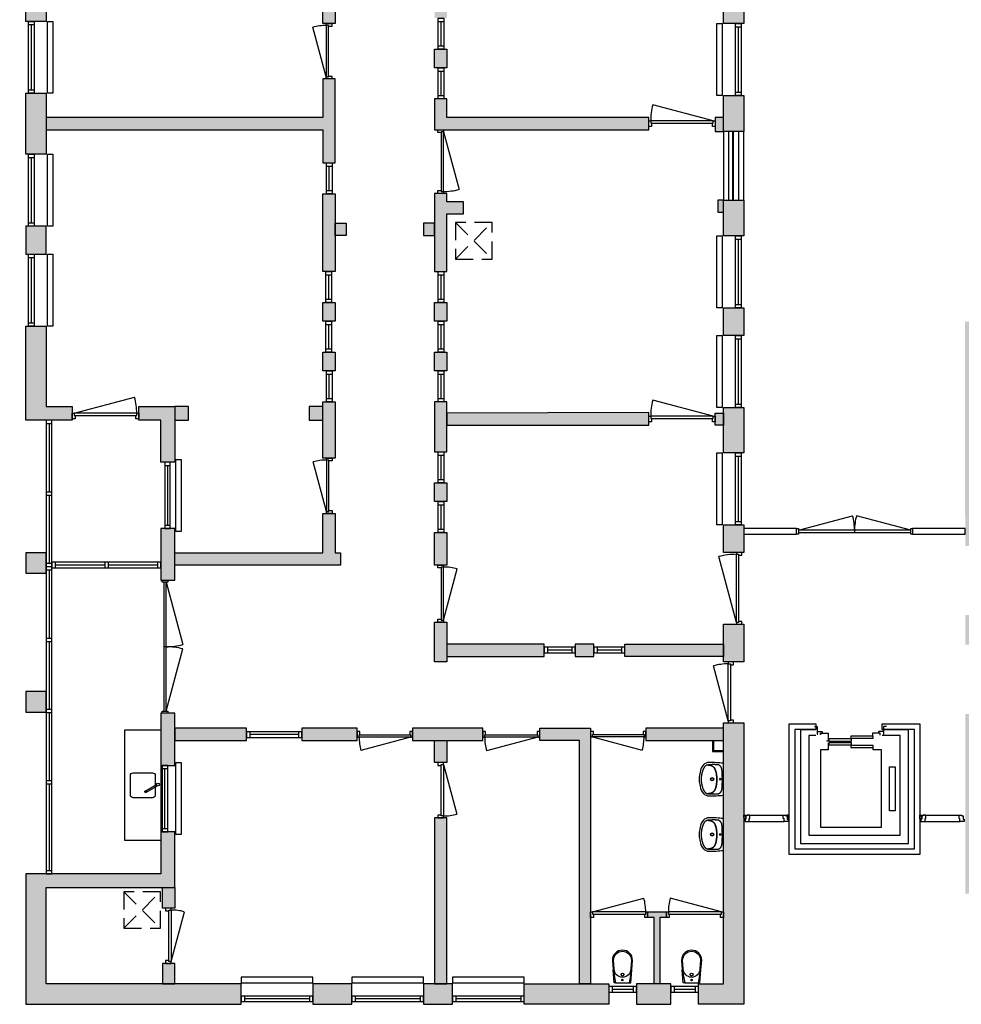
# Model space of a CAD drawing. Header units: millimetres. Extents: x -34315 to 33097, y -23905 to 11655.
# Tile 1 of 5: x -34315 to -17294, y -23905 to -6105. Entities that reach past the tile are written whole.
import ezdxf

# ---------------------------------------------------------------- set-up
doc = ezdxf.new("R2010")
doc.units = ezdxf.units.MM
doc.header["$LTSCALE"] = 100
doc.linetypes.add('HIDDEN2', pattern=[4.7625, 3.175, -1.5875])
for name, color, linetype in [('AA21----_BUITENWAND', 252, 'Continuous'), ('AA22----_BINNENWAND', 254, 'Continuous'), ('AL21----_BUITENWAND', 3, 'Continuous'), ('AL22----_BINNENWAND', 2, 'Continuous'), ('AL31----_BUITENKOZIJNEN', 1, 'Continuous'), ('AL32----_BINNENKOZIJNEN', 1, 'Continuous'), ('AL33----_VLOEROPENINGEN', 8, 'HIDDEN2'), ('AL51----_RADIATOREN', 8, 'Continuous'), ('AL66----_TRANSPORT_Lift', 1, 'Continuous'), ('AL74----_KEUKEN', 7, 'Continuous'), ('AL74----_SANITAIR', 7, 'Continuous')]:
    doc.layers.add(name, color=color, linetype=linetype)

# ---------------------------------------------------------------- blocks, each defined once
blk = doc.blocks.new('*U8')
at = {"layer": 'AL32----_BINNENKOZIJNEN'}
for points in [[(-1000, -50), (-965, -50), (-965, -9), (-950, -9), (-950, 50), (-1000, 50)], [(-50, 50), (-50, -9), (-35, -9), (-35, -50), (0, -50), (0, 50)], [(-965, -9), (-35, -9), (-35, -50), (-965, -50)]]:
    blk.add_lwpolyline(points, close=True, dxfattribs=at)
blk.add_lwpolyline([(-965, -50), (-67, -291)], dxfattribs=at)
blk.add_arc((-965, -50), 930, 345, 0, dxfattribs=at)
blk = doc.blocks.new('*U7')
at = {"layer": 'AL32----_BINNENKOZIJNEN'}
blk.add_lwpolyline([(-965, 50), (-67, 291)], dxfattribs=at)
for points in [[(-1000, 50), (-965, 50), (-965, 9), (-950, 9), (-950, -50), (-1000, -50)], [(-965, 9), (-35, 9), (-35, 50), (-965, 50)], [(-50, -50), (-50, 9), (-35, 9), (-35, 50), (0, 50), (0, -50)]]:
    blk.add_lwpolyline(points, close=True, dxfattribs=at)
blk.add_arc((-965, 50), 930, 0, 15, dxfattribs=at)
blk = doc.blocks.new('*U6')
at = {"layer": 'AL32----_BINNENKOZIJNEN'}
for points in [[(-1000, -50), (-965, -50), (-965, -9), (-950, -9), (-950, 50), (-1000, 50)], [(-50, 50), (-50, -9), (-35, -9), (-35, -50), (0, -50), (0, 50)], [(-965, -9), (-35, -9), (-35, -50), (-965, -50)]]:
    blk.add_lwpolyline(points, close=True, dxfattribs=at)
blk.add_lwpolyline([(-35, -50), (-933, -291)], dxfattribs=at)
blk.add_arc((-35, -50), 930, 180, 195, dxfattribs=at)
blk = doc.blocks.new('*U12')
at = {"layer": 'AL31----_BUITENKOZIJNEN'}
for points in [[(-2065, 21), (-1085, 283)], [(-35, 21), (-1015, 283)], [(-1050, 21), (-1050, -21)]]:
    blk.add_lwpolyline(points, dxfattribs=at)
for points in [[(-2100, 50), (-2065, 50), (-2065, -50), (-2100, -50)], [(-2065, 21), (-2065, -21), (-35, -21), (-35, 21)], [(-35, 50), (0, 50), (0, -50), (-35, -50)]]:
    blk.add_lwpolyline(points, close=True, dxfattribs=at)
for centre, start, end in [((-2065, 21), 359.9993, 15), ((-35, 21), 165, 180.0007)]:
    blk.add_arc(centre, 1015, start, end, dxfattribs=at)
blk = doc.blocks.new('*U22')
at = {"layer": 'AL32----_BINNENKOZIJNEN'}
blk.add_lwpolyline([(-1115, 50), (-72, 330)], dxfattribs=at)
for points in [[(-1150, 50), (-1115, 50), (-1115, 9), (-1100, 9), (-1100, -50), (-1150, -50)], [(-1115, 9), (-35, 9), (-35, 50), (-1115, 50)], [(-50, -50), (-50, 9), (-35, 9), (-35, 50), (0, 50), (0, -50)]]:
    blk.add_lwpolyline(points, close=True, dxfattribs=at)
blk.add_arc((-1115, 50), 1080, 359.5012, 15, dxfattribs=at)
blk = doc.blocks.new('*U24')
at = {"layer": 'AL32----_BINNENKOZIJNEN'}
blk.add_lwpolyline([(-1165, 50), (-74, 342)], dxfattribs=at)
for points in [[(-1200, 50), (-1165, 50), (-1165, 9), (-1150, 9), (-1150, -50), (-1200, -50)], [(-1165, 9), (-35, 9), (-35, 50), (-1165, 50)], [(-50, -50), (-50, 9), (-35, 9), (-35, 50), (0, 50), (0, -50)]]:
    blk.add_lwpolyline(points, close=True, dxfattribs=at)
blk.add_arc((-1165, 50), 1130, 0, 15, dxfattribs=at)
blk = doc.blocks.new('*U26')
at = {"layer": 'AL32----_BINNENKOZIJNEN'}
for points in [[(-2365, 21), (-1240, 322)], [(-35, 21), (-1160, 322)], [(-1200, 21), (-1200, -21)]]:
    blk.add_lwpolyline(points, dxfattribs=at)
for points in [[(-2400, 50), (-2365, 50), (-2365, -50), (-2400, -50)], [(-2365, 21), (-2365, -21), (-35, -21), (-35, 21)], [(-35, 50), (0, 50), (0, -50), (-35, -50)]]:
    blk.add_lwpolyline(points, close=True, dxfattribs=at)
for centre, start, end in [((-2365, 21), 359.9994, 15), ((-35, 21), 165, 180.0006)]:
    blk.add_arc(centre, 1165, start, end, dxfattribs=at)
blk = doc.blocks.new('*U27')
at = {"layer": 'AL32----_BINNENKOZIJNEN'}
blk.add_lwpolyline([(-35, 50), (-962, 298)], dxfattribs=at)
for points in [[(-1030, 50), (-995, 50), (-995, 9), (-980, 9), (-980, -50), (-1030, -50)], [(-995, 9), (-35, 9), (-35, 50), (-995, 50)], [(-50, -50), (-50, 9), (-35, 9), (-35, 50), (0, 50), (0, -50)]]:
    blk.add_lwpolyline(points, close=True, dxfattribs=at)
blk.add_arc((-35, 50), 960, 165, 180, dxfattribs=at)
blk = doc.blocks.new('*U28')
at = {"layer": 'AL32----_BINNENKOZIJNEN'}
for points in [[(-1030, -50), (-995, -50), (-995, -9), (-980, -9), (-980, 50), (-1030, 50)], [(-50, 50), (-50, -9), (-35, -9), (-35, -50), (0, -50), (0, 50)], [(-995, -9), (-35, -9), (-35, -50), (-995, -50)]]:
    blk.add_lwpolyline(points, close=True, dxfattribs=at)
blk.add_lwpolyline([(-35, -50), (-962, -298)], dxfattribs=at)
blk.add_arc((-35, -50), 960, 180, 195, dxfattribs=at)
blk = doc.blocks.new('*U20')
at = {"layer": 'AL32----_BINNENKOZIJNEN'}
blk.add_lwpolyline([(-995, 50), (-68, 298)], dxfattribs=at)
for points in [[(-1030, 50), (-995, 50), (-995, 9), (-980, 9), (-980, -50), (-1030, -50)], [(-995, 9), (-35, 9), (-35, 50), (-995, 50)], [(-50, -50), (-50, 9), (-35, 9), (-35, 50), (0, 50), (0, -50)]]:
    blk.add_lwpolyline(points, close=True, dxfattribs=at)
blk.add_arc((-995, 50), 960, 0, 15, dxfattribs=at)
blk = doc.blocks.new('*U30')
at = {"layer": 'AL32----_BINNENKOZIJNEN'}
for points in [[(-1100, -50), (-1065, -50), (-1065, -9), (-1050, -9), (-1050, 50), (-1100, 50)], [(-50, 50), (-50, -9), (-35, -9), (-35, -50), (0, -50), (0, 50)], [(-1065, -9), (-35, -9), (-35, -50), (-1065, -50)]]:
    blk.add_lwpolyline(points, close=True, dxfattribs=at)
blk.add_lwpolyline([(-35, -50), (-1030, -317)], dxfattribs=at)
blk.add_arc((-35, -50), 1030, 180.0011, 195, dxfattribs=at)
blk = doc.blocks.new('*U32')
at = {"layer": 'AL32----_BINNENKOZIJNEN'}
for points in [[(-1300, -50), (-1265, -50), (-1265, -9), (-1250, -9), (-1250, 50), (-1300, 50)], [(-50, 50), (-50, -9), (-35, -9), (-35, -50), (0, -50), (0, 50)], [(-1265, -9), (-35, -9), (-35, -50), (-1265, -50)]]:
    blk.add_lwpolyline(points, close=True, dxfattribs=at)
blk.add_lwpolyline([(-35, -50), (-1223, -368)], dxfattribs=at)
blk.add_arc((-35, -50), 1230, 180, 195, dxfattribs=at)
blk = doc.blocks.new('WC 17 (R)')
at = {"layer": 'AL74----_SANITAIR'}
for points in [[(407, 182), (232, 169), (0, 125), (0, -125), (232, -169), (408, -182, 0.999913)], [(62, 0, -1), (37, 0, -1)], [(250, 150), (407, 162, -1), (407, -162), (250, -150, -1)], [(175, 0, -1), (125, 0, -1)]]:
    blk.add_lwpolyline(points, format="xyb", close=True, dxfattribs=at)
for points in [[(0, 125), (0, 150), (232, 169)], [(0, -125), (0, -150), (232, -169)]]:
    blk.add_lwpolyline(points, dxfattribs=at)
blk = doc.blocks.new('WT 04 (R)')
at = {"color": 3}
for centre, radius, start, end in [((266, 164), 136, 44.6333, 93.716), ((257, 300), 1.091783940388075e-11, 92.5317, 90.2017)]:
    blk.add_arc(centre, radius, start, end, dxfattribs=at)
at = {"layer": 'AL74----_SANITAIR'}
for points in [[(257, 300, 0.030203), (0, 289), (0, -289, 0.030203), (257, -300, 0.217499), (363, -260, 0.107077), (423, -127, 0.043293), (438, -11), (438, 11, 0.043293), (423, 127, 0.107077), (363, 260, 0.217499)], [(72, 0, -1), (41, 0, -1)], [(233, 0, -1), (176, 0, -1)], [(227, 0, -1), (182, 0, -1)]]:
    blk.add_lwpolyline(points, format="xyb", close=True, dxfattribs=at)
for points in [[(119, 20), (120, 34), (121, 47), (122, 58), (123, 68), (124, 76), (125, 84), (126, 91), (127, 98), (128, 104), (129, 111), (130, 116), (131, 122), (132, 127), (133, 132), (134, 138), (136, 143), (137, 147), (139, 152), (140, 157), (142, 162), (143, 166), (145, 171), (146, 175), (148, 180), (150, 184), (152, 188), (154, 192), (156, 196), (158, 200), (160, 204), (163, 208), (166, 211), (169, 215), (172, 218), (175, 221), (178, 224), (181, 227), (185, 230), (188, 233), (192, 235), (195, 238), (199, 240), (203, 242), (206, 245), (211, 247), (215, 248), (220, 250), (225, 252), (230, 254), (236, 256), (243, 257), (251, 259), (259, 260), (269, 261), (279, 263), (277, 263), (272, 264), (267, 264), (261, 265), (255, 265), (249, 266), (242, 266), (235, 267), (227, 267), (219, 267), (211, 267), (203, 267), (195, 267), (187, 268), (180, 267), (172, 267), (164, 267), (157, 267), (150, 267), (143, 267), (137, 267), (130, 266), (125, 266), (119, 266), (115, 266), (110, 265), (106, 265), (102, 265), (98, 264), (94, 263), (91, 263), (88, 262), (84, 261), (81, 260), (79, 258), (76, 257), (73, 255), (70, 254), (67, 252), (65, 250), (62, 248), (59, 245), (57, 243), (54, 240), (52, 238), (49, 235), (47, 232), (44, 228), (42, 225), (40, 221), (38, 217), (36, 213), (35, 209), (33, 204), (31, 200), (30, 195), (29, 190), (28, 184), (27, 179), (26, 172), (25, 166), (24, 159), (23, 151), (22, 143), (22, 135), (21, 126), (21, 117), (20, 108), (20, 98), (20, 88), (20, 78), (20, 68), (19, 58), (19, 48), (19, 39), (19, 31), (19, 23), (19, 17), (19, 12), (19, 9), (19, 6), (19, 2), (19, -1), (19, -12), (19, -24), (20, -37), (20, -50), (20, -64), (20, -77), (21, -89), (21, -101), (22, -112), (22, -122), (23, -131), (23, -140), (24, -148), (25, -155), (26, -162), (27, -169), (28, -175), (29, -181), (30, -186), (31, -191), (33, -196), (34, -201), (36, -205), (38, -209), (40, -213), (42, -217), (44, -221), (46, -224), (48, -228), (51, -231), (53, -234), (56, -237), (58, -239), (61, -242), (64, -244), (66, -246), (69, -248), (72, -250), (75, -251), (77, -253), (80, -254), (83, -256), (86, -257), (89, -258), (92, -259), (96, -259), (99, -260), (103, -260), (107, -261), (112, -261), (116, -262), (121, -262), (126, -262), (132, -262), (138, -262), (145, -262), (151, -263), (158, -263), (166, -263), (173, -263), (181, -263), (189, -263), (197, -263), (205, -263), (213, -262), (221, -262), (229, -262), (236, -262), (243, -261), (250, -261), (257, -260), (263, -260), (268, -259), (273, -258), (278, -258), (281, -257), (271, -256), (261, -255), (252, -254), (244, -252), (238, -251), (232, -249), (226, -247), (221, -245), (216, -244), (212, -242), (208, -240), (204, -238), (200, -235), (197, -233), (193, -231), (190, -228), (186, -226), (183, -223), (179, -220), (176, -217), (173, -214), (170, -210), (167, -207), (164, -203), (162, -200), (159, -196), (157, -192), (155, -188), (153, -184), (151, -179), (149, -175), (147, -171), (146, -166), (144, -162), (143, -157), (141, -153), (139, -148), (138, -143), (137, -138), (135, -133), (134, -128), (133, -123), (132, -118), (131, -112), (129, -106), (128, -100), (127, -94), (126, -87), (125, -80), (124, -72), (123, -63), (122, -54), (121, -43), (120, -30), (119, -16), (118, 2)], [(401, -31), (402, -25), (402, -19), (402, -12), (402, -5), (402, 3), (402, 11), (402, 18), (402, 25), (401, 31), (401, 37), (401, 44), (400, 50), (399, 56), (399, 61), (398, 67), (397, 73), (396, 79), (394, 85), (393, 91), (392, 96), (391, 102), (389, 108), (388, 113), (387, 119), (386, 125), (384, 130), (383, 136), (381, 141), (380, 146), (378, 152), (376, 157), (374, 162), (372, 168), (370, 173), (368, 178), (365, 183), (363, 188), (361, 194), (358, 199), (356, 204), (353, 208), (350, 213), (347, 218), (344, 222), (341, 226), (338, 230), (335, 234), (332, 237), (329, 240), (326, 243), (323, 245), (319, 248), (316, 250), (313, 252), (310, 253), (307, 255), (304, 256), (300, 258), (297, 259), (293, 260), (290, 261), (286, 261), (281, 262), (279, 263), (269, 261), (259, 260), (251, 259), (243, 257), (236, 256), (230, 254), (225, 252), (220, 250), (215, 248), (211, 247), (206, 245), (203, 242), (199, 240), (195, 238), (192, 235), (188, 233), (185, 230), (181, 227), (178, 224), (175, 221), (172, 218), (169, 215), (166, 211), (163, 208), (160, 204), (158, 200), (156, 196), (154, 192), (152, 188), (150, 184), (148, 180), (146, 175), (145, 171), (143, 166), (142, 162), (140, 157), (139, 152), (137, 147), (136, 143), (134, 138), (133, 132), (132, 127), (131, 122), (130, 116), (129, 111), (128, 104), (127, 98), (126, 91), (125, 84), (124, 76), (123, 68), (122, 58), (121, 47), (120, 34), (119, 20), (118, 2), (119, -16), (120, -30), (121, -43), (122, -54), (123, -63), (124, -72), (125, -80), (126, -87), (127, -94), (128, -100), (129, -106), (131, -112), (132, -118), (133, -123), (134, -128), (135, -133), (137, -138), (138, -143), (139, -148), (141, -153), (143, -157), (144, -162), (146, -166), (147, -171), (149, -175), (151, -179), (153, -184), (155, -188), (157, -192), (159, -196), (162, -200), (164, -203), (167, -207), (170, -210), (173, -214), (176, -217), (179, -220), (183, -223), (186, -226), (190, -228), (193, -231), (197, -233), (200, -235), (204, -238), (208, -240), (212, -242), (216, -244), (221, -245), (226, -247), (232, -249), (238, -251), (244, -252), (252, -254), (261, -255), (271, -256), (281, -257), (283, -257), (287, -256), (291, -255), (295, -254), (299, -253), (302, -252), (305, -251), (308, -250), (312, -248), (315, -246), (318, -244), (321, -242), (324, -240), (327, -237), (330, -234), (334, -231), (337, -228), (340, -224), (343, -221), (346, -216), (349, -212), (351, -208), (354, -203), (357, -198), (359, -193), (362, -188), (364, -183), (367, -178), (369, -172), (371, -167), (373, -162), (375, -157), (377, -151), (379, -146), (380, -141), (382, -135), (384, -130), (385, -124), (386, -119), (388, -113), (389, -108), (390, -102), (391, -96), (393, -91), (394, -85), (395, -79), (396, -73), (397, -67), (398, -61), (399, -55), (400, -50), (400, -44), (401, -38)]]:
    blk.add_lwpolyline(points, close=True, dxfattribs=at)
blk = doc.blocks.new('33_kruipluik_660x660')
at = {"layer": 'AL33----_VLOEROPENINGEN'}
for p, q in [((-330, 330), (330, -330)), ((-330, -330), (330, 330))]:
    blk.add_line(p, q, dxfattribs=at)
blk.add_lwpolyline([(-330, 330), (-330, -330), (330, -330), (330, 330)], close=True, dxfattribs=at)
blk = doc.blocks.new('*U51')
at = {"layer": 'AL32----_BINNENKOZIJNEN'}
blk.add_lwpolyline([(-35, 50), (-1126, 342)], dxfattribs=at)
for points in [[(-1200, 50), (-1165, 50), (-1165, 9), (-1150, 9), (-1150, -50), (-1200, -50)], [(-1165, 9), (-35, 9), (-35, 50), (-1165, 50)], [(-50, -50), (-50, 9), (-35, 9), (-35, 50), (0, 50), (0, -50)]]:
    blk.add_lwpolyline(points, close=True, dxfattribs=at)
blk.add_arc((-35, 50), 1130, 165, 180, dxfattribs=at)

msp = doc.modelspace()

# ---------------------------------------------------------------- hatches: boundary and pattern name
at = {"layer": 'AA21----_BUITENWAND'}
h = msp.add_hatch(color=256, dxfattribs=at)
h.paths.add_polyline_path([(-17224, -18655), (-17224, -21905), (-15724, -21905), (-15724, -21535), (-16854, -21535), (-16854, -18655)])
h.paths.add_polyline_path([(-14724, -21535), (-14724, -21905), (-12324, -21905), (-12324, -21535)])
h.paths.add_polyline_path([(-11324, -21535), (-11324, -21905), (-8924, -21905), (-8924, -21535)])
h.paths.add_polyline_path([(-7924, -21535), (-7924, -21905), (-5524, -21905), (-5524, -21535)])
h.paths.add_polyline_path([(-4524, -21535), (-4525, -21905), (-2124, -21905), (-2124, -21535)])
h.paths.add_polyline_path([(-1124, -21535), (-1124, -21905), (416, -21905), (416, -21535)])
h.paths.add_polyline_path([(1046, -21535), (1046, -21905), (12787, -21905), (12787, -21535)])
h.paths.add_polyline_path([(13417, -21535), (13417, -21905), (14381, -21905), (14381, -21535)])
h.paths.add_polyline_path([(15381, -21535), (15381, -21905), (15981, -21905), (15981, -21535)])
h.paths.add_polyline_path([(16981, -21535), (16981, -21905), (19881, -21905), (19881, -21535)])
h.paths.add_polyline_path([(20881, -21535), (20881, -21905), (21381, -21905), (21381, -21535)])
h.paths.add_polyline_path([(22381, -21535), (22381, -21905), (22881, -21905), (22881, -21535)])
h.paths.add_polyline_path([(23881, -21535), (23881, -21905), (26831, -21905), (26831, -21535)])
h.paths.add_polyline_path([(27831, -21535), (27831, -21905), (28331, -21905), (28331, -21535)])
h.paths.add_polyline_path([(29331, -21535), (29331, -21905), (30431, -21905), (30431, -21535)])
h.paths.add_polyline_path([(31331, -21535), (32546, -21535), (32546, -21515), (32916, -21515), (32916, -21905), (31331, -21905)])
h.paths.add_polyline_path([(32546, -13620), (32916, -13620), (32916, -18045), (32546, -18045)])
h.paths.add_polyline_path([(31846, -11560), (31846, -11930), (32546, -11930), (32546, -12320), (32916, -12320), (32916, -11560)])
h.paths.add_polyline_path([(29746, -11560), (29746, -11930), (31346, -11930), (31346, -11560)])
h.paths.add_polyline_path([(24156, -11560), (24156, -11930), (26446, -11930), (26446, -11560)])
h.paths.add_polyline_path([(18431, -11560), (18431, -11930), (20856, -11930), (20856, -11560)])
h.paths.add_polyline_path([(15131, -11560), (15131, -11930), (13416, -11930), (13416, -11560)])
h.paths.add_polyline_path([(-559, -11565), (-559, -11935), (416, -11935), (416, -11565)])
h.paths.add_polyline_path([(-3909, -11565), (-3909, -11935), (-2799, -11935), (-2799, -11565)])
h.paths.add_polyline_path([(-7258, -11565), (-7258, -11935), (-6149, -11935), (-6149, -11565)])
h.paths.add_polyline_path([(-10609, -11565), (-10609, -11935), (-9499, -11935), (-9499, -11565)])
h.paths.add_polyline_path([(-14635, -11565), (-14635, -11935), (-12849, -11935), (-12849, -11565)])
h.paths.add_polyline_path([(-17224, -15619), (-16854, -15619), (-16854, -11935), (-15634, -11935), (-15634, -11565), (-17225, -11565)])
h.paths.add_polyline_path([(-17224, -16869), (-17224, -17405), (-16854, -17405), (-16854, -16869)])
h.paths.add_polyline_path([(-30314, -23905), (-30314, -23535), (-33834, -23535), (-33834, -21795), (-31514, -21795), (-31514, -20785), (-31764, -20785), (-31764, -21545), (-34204, -21545), (-34204, -23905)])
h.paths.add_polyline_path([(-29014, -23535), (-29014, -23905), (-28314, -23905), (-28314, -23535)])
h.paths.add_polyline_path([(-27014, -23535), (-27014, -23905), (-26494, -23905), (-26494, -23535)])
h.paths.add_polyline_path([(-23664, -23535), (-23664, -23905), (-25194, -23905), (-25194, -23535)])
h.paths.add_polyline_path([(-23164, -23535), (-23164, -23905), (-22544, -23905), (-22544, -23535)])
h.paths.add_polyline_path([(-21224, -23905), (-22044, -23905), (-22044, -23535), (-21594, -23535), (-21594, -18815), (-21224, -18815)])
h.paths.add_polyline_path([(-21594, -17035), (-21224, -17035), (-21224, -17715), (-21594, -17715)])
h.paths.add_polyline_path([(-31514, -13095), (-31514, -14105), (-31764, -14105), (-31764, -13345), (-32164, -13345), (-32164, -13095)])
h.paths.add_polyline_path([(-31764, -15305), (-31764, -16240), (-31514, -16240), (-31514, -15305)])
h.paths.add_polyline_path([(-31764, -18640), (-31764, -19585), (-31514, -19585), (-31514, -18640)])
h.paths.add_polyline_path([(-34204, -18251), (-34204, -18621), (-33834, -18621), (-33834, -18251)])
h.paths.add_polyline_path([(-34204, -15743), (-34204, -16113), (-33834, -16113), (-33834, -15743)])
h.paths.add_polyline_path([(-34204, -11645), (-33834, -11645), (-33834, -13095), (-33364, -13095), (-33364, -13345), (-34204, -13345)])
h.paths.add_polyline_path([(-21594, -15235), (-21224, -15235), (-21224, -15735), (-21594, -15735)])
h.paths.add_polyline_path([(-21594, -13115), (-21224, -13115), (-21224, -13935), (-21594, -13935)])
h.paths.add_polyline_path([(-21594, -11315), (-21224, -11315), (-21224, -11815), (-21594, -11815)])
h.paths.add_polyline_path([(-21594, -9365), (-21224, -9365), (-21224, -10015), (-21594, -10015)])
h.paths.add_polyline_path([(-21594, -7475), (-21224, -7475), (-21224, -8125), (-21594, -8125)])
h.paths.add_polyline_path([(-21594, -5675), (-21224, -5675), (-21224, -6175), (-21594, -6175)])
h.paths.add_polyline_path([(-21594, -3255), (-21224, -3255), (-21224, -4375), (-21594, -4375)])
h.paths.add_polyline_path([(-21594, -1455), (-21224, -1455), (-21224, -1955), (-21594, -1955)])
h.paths.add_polyline_path([(-21594, 345), (-21224, 345), (-21224, -155), (-21594, -155)])
h.paths.add_polyline_path([(-21594, 3065), (-21224, 3065), (-21224, 1645), (-21594, 1645)])
h.paths.add_polyline_path([(-21594, 4065), (-21224, 4065), (-21224, 3565), (-21594, 3565)])
h.paths.add_polyline_path([(-21594, 5600), (-21224, 5600), (-21224, 4565), (-21594, 4565)])
h.paths.add_polyline_path([(-21594, 7385), (-21224, 7385), (-21224, 6900), (-21594, 6900)])
h.paths.add_polyline_path([(-21224, 9170), (-21594, 9170), (-21594, 8685), (-21224, 8685)])
h.paths.add_polyline_path([(-27064, 11655), (-27064, 11285), (-21594, 11285), (-21594, 10470), (-21224, 10470), (-21224, 11655)])
h.paths.add_polyline_path([(-34204, 10470), (-33834, 10470), (-33834, 11285), (-28364, 11285), (-28364, 11655), (-34204, 11655)])
h.paths.add_polyline_path([(-34204, 9170), (-33834, 9170), (-33834, 8685), (-34204, 8685)])
h.paths.add_polyline_path([(-34204, 7385), (-33834, 7385), (-33834, 6900), (-34204, 6900)])
h.paths.add_polyline_path([(-33834, 5065), (-33834, 4340), (-32859, 4120), (-32834, 4120), (-32834, 5065)], flags=16)
h.paths.add_polyline_path([(-32584, 4015), (-32584, 5285), (-33834, 5285), (-33834, 5600), (-34204, 5600), (-34204, 4747), (-34315, 4747), (-34315, 4347), (-32870, 4020), (-32834, 4020), (-32834, 4015)])
h.paths.add_polyline_path([(-32834, 1510), (-32860, 1510), (-33834, 1345), (-33834, 565), (-32834, 565)], flags=16)
h.paths.add_polyline_path([(-32584, 1615), (-32584, 345), (-33834, 345), (-33834, -155), (-34204, -155), (-34204, 965), (-34313, 965), (-34313, 1365), (-32869, 1610), (-32834, 1610), (-32834, 1615)])
h.paths.add_polyline_path([(-34204, -1455), (-33834, -1455), (-33834, -1915), (-34204, -1915)])
h.paths.add_polyline_path([(-34204, -3215), (-33834, -3215), (-33834, -4315), (-34204, -4315)])
h.paths.add_polyline_path([(-34204, -5615), (-33834, -5615), (-33834, -6135), (-34204, -6135)])
h.paths.add_polyline_path([(-34204, -7435), (-33834, -7435), (-33834, -8535), (-34204, -8535)])
h.paths.add_polyline_path([(-34204, -9835), (-34204, -10345), (-33834, -10345), (-33834, -9835)])
at = {"layer": 'AA22----_BINNENWAND'}
h = msp.add_hatch(color=256, dxfattribs=at)
h.paths.add_polyline_path([(-32584, 5285), (-32584, 5065), (-28269, 5065), (-28269, 5285)])
h.paths.add_polyline_path([(-27269, 5285), (-27269, 5065), (-26814, 5065), (-26814, 4455), (-26594, 4455), (-26594, 5065), (-25394, 5065), (-25394, 5285)])
h.paths.add_polyline_path([(-21594, 5285), (-21594, 5065), (-24394, 5065), (-24394, 5285)])
h.paths.add_polyline_path([(-25394, 2865), (-25394, 2645), (-26594, 2645), (-26594, 2045), (-26814, 2045), (-26814, 3455), (-26594, 3455), (-26594, 2865)])
h.paths.add_polyline_path([(-21594, 2865), (-21594, 2645), (-24394, 2645), (-24394, 2865)])
h.paths.add_polyline_path([(-33834, -3655), (-33834, -3875), (-28834, -3875), (-28834, -4275), (-28614, -4275), (-28614, -2885), (-28834, -2885), (-28834, -3655)])
h.paths.add_polyline_path([(-28834, -1545), (-28614, -1545), (-28614, -1885), (-28834, -1885)])
h.paths.add_polyline_path([(-28834, -645), (-28614, -645), (-28614, -985), (-28834, -985)])
h.paths.add_polyline_path([(-29431, 565), (-29431, 345), (-28834, 345), (-28834, -85), (-28614, -85), (-28614, 345), (-28514, 345), (-28514, 565)])
h.paths.add_polyline_path([(-26594, 1045), (-26814, 1045), (-26814, 565), (-26959, 565), (-26959, 345), (-26814, 345), (-26814, -85), (-26594, -85)])
h.paths.add_polyline_path([(-26814, -645), (-26594, -645), (-26594, -985), (-26814, -985)])
h.paths.add_polyline_path([(-26814, -1545), (-26594, -1545), (-26594, -1885), (-26814, -1885)])
h.paths.add_polyline_path([(-26814, -2445), (-26594, -2445), (-26594, -2785), (-26814, -2785)])
h.paths.add_polyline_path([(-32584, 565), (-32584, 345), (-31696, 345), (-31696, 565)])
h.paths.add_polyline_path([(-33834, -7875), (-33834, -8095), (-28834, -8095), (-28834, -8690), (-28614, -8690), (-28614, -7175), (-28834, -7175), (-28834, -7875)])
h.paths.add_polyline_path([(-28834, -5735), (-28614, -5735), (-28614, -6175), (-28834, -6175)])
h.paths.add_polyline_path([(-28834, -4835), (-28614, -4835), (-28614, -5175), (-28834, -5175)])
h.paths.add_polyline_path([(-26814, -6075), (-26594, -6075), (-26594, -5275), (-26814, -5275)])
h.paths.add_polyline_path([(-26814, -6635), (-26594, -6635), (-26594, -6975), (-26814, -6975)])
h.paths.add_polyline_path([(-22944, -8095), (-22944, -7875), (-26594, -7875), (-26594, -7535), (-26814, -7535), (-26814, -8095)])
h.paths.add_polyline_path([(-28834, -9250), (-28614, -9250), (-28614, -10655), (-28834, -10655)])
h.paths.add_polyline_path([(-26814, -10655), (-26594, -10655), (-26594, -9615), (-26294, -9615), (-26294, -9395), (-26594, -9395), (-26594, -9245), (-26814, -9245)])
h.paths.add_polyline_path([(-28834, -13015), (-28614, -13015), (-28614, -14030), (-28834, -14030)])
h.paths.add_polyline_path([(-28834, -12115), (-28614, -12115), (-28614, -12455), (-28834, -12455)])
h.paths.add_polyline_path([(-28834, -11215), (-28614, -11215), (-28614, -11555), (-28834, -11555)])
h.paths.add_polyline_path([(-26814, -11215), (-26594, -11215), (-26594, -11555), (-26814, -11555)])
h.paths.add_polyline_path([(-26814, -12115), (-26594, -12115), (-26594, -12455), (-26814, -12455)])
h.paths.add_polyline_path([(-26814, -13915), (-26594, -13915), (-26594, -13015), (-26814, -13015)])
h.paths.add_polyline_path([(-26594, -13215), (-26594, -13435), (-22944, -13435), (-22944, -13208)])
h.paths.add_polyline_path([(-31514, -15965), (-31514, -15745), (-28834, -15745), (-28834, -15030), (-28614, -15030), (-28614, -15745), (-28514, -15745), (-28514, -15965)])
h.paths.add_polyline_path([(-26814, -14475), (-26594, -14475), (-26594, -14815), (-26814, -14815)])
h.paths.add_polyline_path([(-26814, -15375), (-26594, -15375), (-26594, -15965), (-26814, -15965)])
h.paths.add_polyline_path([(-26814, -16995), (-26594, -16995), (-26594, -17715), (-26814, -17715)])
h.paths.add_polyline_path([(-26594, -17395), (-26594, -17615), (-24834, -17615), (-24834, -17395)])
h.paths.add_polyline_path([(-24274, -17395), (-24274, -17615), (-23934, -17615), (-23934, -17395)])
h.paths.add_polyline_path([(-21594, -17395), (-21594, -17615), (-23374, -17615), (-23374, -17395)])
h.paths.add_polyline_path([(-29214, -18915), (-29214, -19135), (-28214, -19135), (-28214, -18915)])
h.paths.add_polyline_path([(-31514, -18915), (-31514, -19135), (-30214, -19135), (-30214, -18915)])
h.paths.add_polyline_path([(-26814, -19135), (-26594, -19135), (-26594, -19535), (-26814, -19535)])
h.paths.add_polyline_path([(-27214, -18915), (-27214, -19135), (-25944, -19135), (-25944, -18915)])
h.paths.add_polyline_path([(-23994, -23535), (-24194, -23535), (-24194, -19135), (-24914, -19135), (-24914, -18915), (-23994, -18915)])
h.paths.add_polyline_path([(-21594, -18915), (-22994, -18915), (-22994, -19135), (-21594, -19135)])
h.paths.add_polyline_path([(-26814, -23535), (-26594, -23535), (-26594, -20535), (-26814, -20535)])
h.paths.add_polyline_path([(-31734, -21795), (-31514, -21795), (-31514, -22165), (-31734, -22165)])
h.paths.add_polyline_path([(-31734, -23535), (-31514, -23535), (-31514, -23165), (-31734, -23165)])
h.paths.add_polyline_path([(-15854, -16510), (-15639, -16510), (-15639, -19985), (-15854, -19985)])
h.paths.add_polyline_path([(-14439, -11935), (-14189, -11935), (-14189, -16610), (-12989, -16610), (-12989, -17796), (-13239, -17796), (-13239, -16860), (-14439, -16860)])
h.paths.add_polyline_path([(-13239, -19985), (-13239, -18796), (-12990, -18796), (-12989, -19764), (-7789, -19764), (-7789, -19985)])
h.paths.add_polyline_path([(-6789, -19765), (-6789, -19985), (-1319, -19985), (-1319, -19765)])
h.paths.add_polyline_path([(46, -11935), (416, -11935), (416, -19985), (46, -19985)])
h.paths.add_polyline_path([(46, -19765), (46, -19985), (-319, -19985), (-319, -19765)])
h.paths.add_polyline_path([(13416, -19990), (13786, -19990), (13786, -11930), (13416, -11930)])
h.paths.add_polyline_path([(13786, -19780), (13786, -19990), (16786, -19990), (16786, -19780)])
h.paths.add_polyline_path([(25992, -17270), (26212, -17270), (26212, -20505), (25992, -20505), (25992, -19990), (17716, -19990), (17716, -19780), (25992, -19780)])
h.paths.add_polyline_path([(25992, -14662), (26212, -14662), (26212, -16370), (25992, -16370)])
h.paths.add_polyline_path([(25995, -11930), (26212, -11930), (26212, -13662), (25995, -13662)])
h.paths.add_polyline_path([(28081, -16185), (28081, -16290), (30231, -16290), (30230, -20384), (32546, -20385), (32546, -20280), (30451, -20279), (30451, -16185)])
h.paths.add_polyline_path([(30236, -11930), (30450, -11930), (30450, -14985), (30236, -14985)])
h.paths.add_polyline_path([(-22844, -23535), (-22844, -22335), (-22964, -22335), (-22964, -22235), (-22624, -22235), (-22624, -22335), (-22744, -22335), (-22744, -23535)])
h.paths.add_polyline_path([(-29084, -13095), (-29084, -13344), (-28834, -13344), (-28834, -13095)])
h.paths.add_polyline_path([(-31514, -13095), (-31514, -13345), (-31264, -13345), (-31264, -13095)])
h.paths.add_polyline_path([(-26814, -9785), (-27014, -9785), (-27014, -10005), (-26814, -10005)])
h.paths.add_polyline_path([(-28614, -9785), (-28414, -9785), (-28414, -10005), (-28614, -10005)])
h.paths.add_polyline_path([(-28996, -3055), (-28996, -3155), (-28834, -3155), (-28834, -3055)], flags=17)
h.paths.add_polyline_path([(-30263, -3655), (-30163, -3655), (-30163, -3155), (-29996, -3155), (-29996, -3055), (-30263, -3055)], flags=16)
h.paths.add_polyline_path([(-21595, -7875), (-21744, -7875), (-21744, -8125), (-21594, -8125)])
h.paths.add_polyline_path([(-21594, -3655), (-21744, -3655), (-21744, -3875), (-21594, -3875)])
h.paths.add_polyline_path([(-21744, -13215), (-21594, -13215), (-21594, -13435), (-21744, -13435)])
h.paths.add_polyline_path([(-21594, -9365), (-21694, -9365), (-21694, -9585), (-21594, -9585)])

# ---------------------------------------------------------------- linework, layer by layer
at = {"layer": 'AL21----_BUITENWAND'}
for points in [[(-34204, -5615), (-33834, -5615), (-33834, -6135), (-34204, -6135)], [(-21594, -5675), (-21224, -5675), (-21224, -6175), (-21594, -6175)], [(-34204, -7435), (-33834, -7435), (-33834, -8535), (-34204, -8535)], [(-21594, -7475), (-21224, -7475), (-21224, -8125), (-21594, -8125)], [(-21594, -9365), (-21224, -9365), (-21224, -10015), (-21594, -10015)], [(-34204, -9835), (-34204, -10345), (-33834, -10345), (-33834, -9835)], [(-21594, -11315), (-21224, -11315), (-21224, -11815), (-21594, -11815)], [(-34204, -11645), (-33834, -11645), (-33834, -13095), (-33364, -13095), (-33364, -13345), (-34204, -13345)], [(-31514, -13095), (-31514, -14105), (-31764, -14105), (-31764, -13345), (-32164, -13345), (-32164, -13095)], [(-21594, -13115), (-21224, -13115), (-21224, -13935), (-21594, -13935)], [(-31764, -15305), (-31764, -16240), (-31514, -16240), (-31514, -15305)], [(-21594, -15235), (-21224, -15235), (-21224, -15735), (-21594, -15735)], [(-21224, -15305), (-21224, -15405), (-20274, -15405), (-20274, -15305)], [(-18174, -15305), (-18174, -15405), (-17224, -15405), (-17224, -15305)], [(-34204, -15743), (-34204, -16113), (-33834, -16113), (-33834, -15743)], [(-21594, -17035), (-21224, -17035), (-21224, -17715), (-21594, -17715)], [(-34204, -18251), (-34204, -18621), (-33834, -18621), (-33834, -18251)], [(-31764, -18640), (-31764, -19585), (-31514, -19585), (-31514, -18640)], [(-21224, -23905), (-22044, -23905), (-22044, -23535), (-21594, -23535), (-21594, -18815), (-21224, -18815)], [(-20405, -21195), (-20406, -18835), (-19924, -18835), (-19924, -18935), (-20305, -18935), (-20305, -21095), (-18143, -21095), (-18143, -18935), (-18724, -18935), (-18724, -18835), (-18043, -18835), (-18043, -21195)], [(-30314, -23905), (-30314, -23535), (-33834, -23535), (-33834, -21795), (-31514, -21795), (-31514, -20785), (-31764, -20785), (-31764, -21545), (-34204, -21545), (-34204, -23905)], [(-29014, -23535), (-29014, -23905), (-28314, -23905), (-28314, -23535)], [(-27014, -23535), (-27014, -23905), (-26494, -23905), (-26494, -23535)], [(-23664, -23535), (-23664, -23905), (-25194, -23905), (-25194, -23535)], [(-23164, -23535), (-23164, -23905), (-22544, -23905), (-22544, -23535)]]:
    msp.add_lwpolyline(points, close=True, dxfattribs=at)
at = {"layer": 'AL22----_BINNENWAND'}
for points in [[(-28834, -5735), (-28614, -5735), (-28614, -6175), (-28834, -6175)], [(-26814, -6635), (-26594, -6635), (-26594, -6975), (-26814, -6975)], [(-33834, -7875), (-33834, -8095), (-28834, -8095), (-28834, -8690), (-28614, -8690), (-28614, -7175), (-28834, -7175), (-28834, -7875)], [(-22944, -8095), (-22944, -7875), (-26594, -7875), (-26594, -7535), (-26814, -7535), (-26814, -8095)], [(-21595, -7875), (-21744, -7875), (-21744, -8125), (-21594, -8125)], [(-28834, -9250), (-28614, -9250), (-28614, -10655), (-28834, -10655)], [(-26814, -10655), (-26594, -10655), (-26594, -9615), (-26294, -9615), (-26294, -9395), (-26594, -9395), (-26594, -9245), (-26814, -9245)], [(-21594, -9365), (-21694, -9365), (-21694, -9585), (-21594, -9585)], [(-28614, -9785), (-28414, -9785), (-28414, -10005), (-28614, -10005)], [(-26814, -9785), (-27014, -9785), (-27014, -10005), (-26814, -10005)], [(-28834, -11215), (-28614, -11215), (-28614, -11555), (-28834, -11555)], [(-26814, -11215), (-26594, -11215), (-26594, -11555), (-26814, -11555)], [(-28834, -12115), (-28614, -12115), (-28614, -12455), (-28834, -12455)], [(-26814, -12115), (-26594, -12115), (-26594, -12455), (-26814, -12455)], [(-31514, -13095), (-31514, -13345), (-31264, -13345), (-31264, -13095)], [(-29084, -13095), (-29084, -13344), (-28834, -13344), (-28834, -13095)], [(-28834, -13015), (-28614, -13015), (-28614, -14030), (-28834, -14030)], [(-26814, -13915), (-26594, -13915), (-26594, -13015), (-26814, -13015)], [(-26594, -13215), (-26594, -13435), (-22944, -13435), (-22944, -13208)], [(-21744, -13215), (-21594, -13215), (-21594, -13435), (-21744, -13435)], [(-26814, -14475), (-26594, -14475), (-26594, -14815), (-26814, -14815)], [(-31514, -15965), (-31514, -15745), (-28834, -15745), (-28834, -15030), (-28614, -15030), (-28614, -15745), (-28514, -15745), (-28514, -15965)], [(-26814, -15375), (-26594, -15375), (-26594, -15965), (-26814, -15965)], [(-33735, -15913), (-33735, -16013), (-31764, -16013), (-31764, -15913)], [(-26814, -16995), (-26594, -16995), (-26594, -17715), (-26814, -17715)], [(-26594, -17395), (-26594, -17615), (-24834, -17615), (-24834, -17395)], [(-24274, -17395), (-24274, -17615), (-23934, -17615), (-23934, -17395)], [(-21594, -17395), (-21594, -17615), (-23374, -17615), (-23374, -17395)], [(-31514, -18915), (-31514, -19112)], [(-31514, -18915), (-31514, -19135), (-30214, -19135), (-30214, -18915)], [(-29214, -18915), (-29214, -19135), (-28214, -19135), (-28214, -18915)], [(-27214, -18915), (-27214, -19135), (-25944, -19135), (-25944, -18915)], [(-23994, -23535), (-24194, -23535), (-24194, -19135), (-24914, -19135), (-24914, -18915), (-23994, -18915)], [(-21594, -18915), (-22994, -18915), (-22994, -19135), (-21594, -19135)], [(-26814, -19135), (-26594, -19135), (-26594, -19535), (-26814, -19535)], [(-26814, -23535), (-26594, -23535), (-26594, -20535), (-26814, -20535)], [(-31734, -21795), (-31514, -21795), (-31514, -22165), (-31734, -22165)], [(-22844, -23535), (-22844, -22335), (-22964, -22335), (-22964, -22235), (-22624, -22235), (-22624, -22335), (-22744, -22335), (-22744, -23535)], [(-31734, -23535), (-31514, -23535), (-31514, -23165), (-31734, -23165)]]:
    msp.add_lwpolyline(points, close=True, dxfattribs=at)
for points in [[(-33675, -15913), (-33675, -16013)], [(-32779, -15963), (-33675, -15963)], [(-32779, -15913), (-32779, -16013)], [(-32719, -15913), (-32719, -16013)], [(-31824, -15963), (-32719, -15963)], [(-31824, -15913), (-31824, -16013)], [(-21794, -19135), (-21794, -19335), (-21594, -19335)], [(-21776, -19135), (-21776, -19317), (-21594, -19317)]]:
    msp.add_lwpolyline(points, dxfattribs=at)
at = {"layer": 'AL31----_BUITENKOZIJNEN'}
for points in [[(-34154, -6135), (-34054, -6135), (-34054, -7435), (-34154, -7435)], [(-21374, -6175), (-21274, -6175), (-21274, -7475), (-21374, -7475)], [(-21594, -8125), (-21594, -9365), (-21494, -9365), (-21494, -8125)], [(-21424, -8125), (-21419, -8125), (-21419, -9365), (-21424, -9365)], [(-21324, -9365), (-21224, -9365), (-21224, -8125), (-21324, -8125)], [(-34154, -8535), (-34055, -8535), (-34055, -9835), (-34154, -9835)], [(-21374, -10015), (-21274, -10015), (-21274, -11315), (-21374, -11315)], [(-34154, -10345), (-34055, -10345), (-34055, -11645), (-34154, -11645)], [(-21374, -11815), (-21274, -11815), (-21274, -13115), (-21374, -13115)], [(-33834, -21545), (-33735, -21545), (-33735, -13345), (-33834, -13345)], [(-21374, -13935), (-21274, -13935), (-21274, -15235), (-21374, -15235)], [(-31694, -14105), (-31694, -15305), (-31594, -15305), (-31594, -14105)], [(-31739, -19585), (-31739, -20785), (-31639, -20785), (-31639, -19585)], [(-21224, -20485), (-21178, -20485), (-21178, -20495), (-21224, -20495)], [(-21224, -20495), (-21194, -20495), (-21194, -20554), (-21222, -20554), (-21222, -20526), (-21224, -20526)], [(-21166, -20485), (-21166, -20495), (-21189, -20495), (-21189, -20559), (-21204, -20559), (-21204, -20599), (-21131, -20599), (-21131, -20548), (-21114, -20548), (-21114, -20485)], [(-20463, -20485), (-20463, -20495), (-20440, -20495), (-20440, -20559), (-20425, -20559), (-20425, -20599), (-20499, -20599), (-20499, -20548), (-20515, -20548), (-20515, -20485)], [(-20405, -20485), (-20451, -20485), (-20451, -20495), (-20405, -20495)], [(-20405, -20495), (-20435, -20495), (-20435, -20554), (-20407, -20554), (-20407, -20526), (-20405, -20526)], [(-18043, -20485), (-17997, -20485), (-17997, -20495), (-18043, -20495)], [(-18043, -20495), (-18013, -20495), (-18013, -20554), (-18041, -20554), (-18041, -20526), (-18043, -20526)], [(-17985, -20485), (-17985, -20495), (-18008, -20495), (-18008, -20559), (-18023, -20559), (-18023, -20599), (-17950, -20599), (-17950, -20548), (-17933, -20548), (-17933, -20485)], [(-17282, -20485), (-17282, -20495), (-17259, -20495), (-17259, -20559), (-17244, -20559), (-17244, -20599), (-17318, -20599), (-17318, -20548), (-17334, -20548), (-17334, -20485)], [(-23664, -23585), (-23664, -23685), (-23164, -23684), (-23164, -23585)], [(-22544, -23585), (-22544, -23685), (-22044, -23684), (-22044, -23585)], [(-30314, -23755), (-30314, -23855), (-29014, -23855), (-29014, -23755)], [(-28314, -23755), (-28314, -23855), (-27014, -23855), (-27014, -23755)], [(-26494, -23755), (-26494, -23855), (-25194, -23855), (-25194, -23755)]]:
    msp.add_lwpolyline(points, close=True, dxfattribs=at)
for points in [[(-34154, -6194), (-34054, -6194)], [(-34104, -7375), (-34104, -6194)], [(-21374, -6234), (-21274, -6234)], [(-21324, -7415), (-21324, -6234)], [(-34154, -7375), (-34054, -7375)], [(-21374, -7415), (-21274, -7415)], [(-34154, -8594), (-34055, -8594)], [(-34104, -9775), (-34104, -8594)], [(-34154, -9775), (-34055, -9775)], [(-21374, -10074), (-21274, -10074)], [(-21324, -11255), (-21324, -10074)], [(-34154, -10404), (-34055, -10404)], [(-34104, -11585), (-34104, -10404)], [(-21374, -11255), (-21274, -11255)], [(-34154, -11585), (-34055, -11585)], [(-21374, -11874), (-21274, -11874)], [(-21324, -13055), (-21324, -11874)], [(-21374, -13055), (-21274, -13055)], [(-33834, -13404), (-33735, -13404)], [(-33785, -13404), (-33785, -14642)], [(-21374, -13994), (-21274, -13994)], [(-21324, -15175), (-21324, -13994)], [(-31694, -14164), (-31594, -14164)], [(-31645, -14164), (-31644, -15245)], [(-33834, -14642), (-33735, -14642)], [(-33834, -14702), (-33735, -14702)], [(-33785, -14702), (-33785, -15928)], [(-31694, -15245), (-31594, -15245)], [(-21374, -15175), (-21274, -15175)], [(-33834, -15928), (-33735, -15928)], [(-33834, -15988), (-33735, -15988)], [(-33834, -16048), (-33735, -16048)], [(-33785, -16048), (-33785, -17285)], [(-33834, -17285), (-33735, -17285)], [(-33834, -17345), (-33735, -17345)], [(-33785, -17345), (-33785, -18571)], [(-33834, -18571), (-33735, -18571)], [(-33834, -18631), (-33735, -18631)], [(-33785, -18631), (-33785, -19857)], [(-31739, -19644), (-31639, -19644)], [(-31689, -20725), (-31689, -19644)], [(-33834, -19857), (-33735, -19857)], [(-33834, -19917), (-33735, -19917)], [(-33785, -19917), (-33785, -21485)], [(-21157, -20599), (-20498, -20599)], [(-21140, -20485), (-20515, -20485)], [(-17976, -20599), (-17317, -20599)], [(-17959, -20485), (-17334, -20485)], [(-31739, -20725), (-31639, -20725)], [(-33834, -21485), (-33735, -21485)], [(-23604, -23585), (-23604, -23685)], [(-23224, -23635), (-23604, -23635)], [(-23224, -23585), (-23224, -23684)], [(-22484, -23585), (-22484, -23685)], [(-22104, -23635), (-22484, -23635)], [(-22104, -23585), (-22104, -23684)], [(-30254, -23755), (-30254, -23855)], [(-29074, -23805), (-30254, -23805)], [(-29074, -23755), (-29074, -23855)], [(-28254, -23755), (-28254, -23855)], [(-27074, -23805), (-28254, -23805)], [(-27074, -23755), (-27074, -23855)], [(-26434, -23755), (-26434, -23855)], [(-25254, -23805), (-26434, -23805)], [(-25254, -23755), (-25254, -23855)]]:
    msp.add_lwpolyline(points, dxfattribs=at)
at = {"layer": 'AL32----_BINNENKOZIJNEN'}
for points in [[(-26749, -6075), (-26649, -6075), (-26649, -6635), (-26749, -6635)], [(-26749, -6975), (-26649, -6975), (-26649, -7535), (-26749, -7535)], [(-28769, -8690), (-28669, -8690), (-28669, -9250), (-28769, -9250)], [(-28780, -10655), (-28680, -10655), (-28680, -11215), (-28779, -11215)], [(-26749, -10655), (-26649, -10655), (-26649, -11215), (-26749, -11215)], [(-28780, -11555), (-28680, -11555), (-28680, -12115), (-28779, -12115)], [(-26749, -11555), (-26649, -11555), (-26649, -12115), (-26749, -12115)], [(-28769, -12455), (-28669, -12455), (-28669, -13015), (-28769, -13015)], [(-26749, -12455), (-26649, -12455), (-26649, -13015), (-26749, -13015)], [(-26749, -13915), (-26649, -13915), (-26649, -14475), (-26749, -14475)], [(-26749, -14815), (-26649, -14815), (-26649, -15375), (-26749, -15375)], [(-24834, -17450), (-24834, -17550), (-24274, -17550), (-24274, -17450)], [(-23934, -17450), (-23934, -17550), (-23374, -17550), (-23374, -17450)], [(-30214, -18980), (-30214, -19080), (-29214, -19080), (-29214, -18980)]]:
    msp.add_lwpolyline(points, close=True, dxfattribs=at)
for points in [[(-26749, -6135), (-26649, -6135)], [(-26699, -6575), (-26699, -6135)], [(-26749, -6575), (-26649, -6575)], [(-26749, -7035), (-26649, -7035)], [(-26699, -7475), (-26699, -7035)], [(-26749, -7475), (-26649, -7475)], [(-28769, -8750), (-28669, -8750)], [(-28719, -9190), (-28719, -8750)], [(-28769, -9190), (-28669, -9190)], [(-28779, -10715), (-28680, -10715)], [(-28730, -11155), (-28730, -10715)], [(-26749, -10715), (-26649, -10715)], [(-26699, -11155), (-26699, -10715)], [(-28779, -11155), (-28680, -11155)], [(-26749, -11155), (-26649, -11155)], [(-28779, -11615), (-28680, -11615)], [(-28730, -12055), (-28730, -11615)], [(-26749, -11615), (-26649, -11615)], [(-26699, -12055), (-26699, -11615)], [(-28779, -12055), (-28680, -12055)], [(-26749, -12055), (-26649, -12055)], [(-28769, -12515), (-28669, -12515)], [(-28719, -12955), (-28719, -12515)], [(-26749, -12515), (-26649, -12515)], [(-26699, -12955), (-26699, -12515)], [(-28769, -12955), (-28669, -12955)], [(-26749, -12955), (-26649, -12955)], [(-26749, -13975), (-26649, -13975)], [(-26699, -14415), (-26699, -13975)], [(-26749, -14415), (-26649, -14415)], [(-26749, -14875), (-26649, -14875)], [(-26699, -15315), (-26699, -14875)], [(-26749, -15315), (-26649, -15315)], [(-24774, -17450), (-24774, -17550)], [(-24334, -17500), (-24774, -17500)], [(-24334, -17450), (-24334, -17549)], [(-23874, -17450), (-23874, -17550)], [(-23434, -17500), (-23874, -17500)], [(-23434, -17450), (-23434, -17549)], [(-30155, -18980), (-30155, -19080)], [(-29274, -19030), (-30155, -19030)], [(-29274, -18980), (-29274, -19080)]]:
    msp.add_lwpolyline(points, dxfattribs=at)
at = {"layer": 'AL51----_RADIATOREN'}
for points in [[(-33814, -6135), (-33714, -6135), (-33714, -7435), (-33814, -7435)], [(-21714, -6175), (-21614, -6175), (-21614, -7475), (-21714, -7475)], [(-33814, -8535), (-33714, -8535), (-33714, -9835), (-33814, -9835)], [(-21714, -10015), (-21614, -10015), (-21614, -11315), (-21714, -11315)], [(-33814, -10345), (-33714, -10345), (-33714, -11645), (-33814, -11645)], [(-21714, -11815), (-21614, -11815), (-21614, -13115), (-21714, -13115)], [(-31494, -14055), (-31394, -14055), (-31394, -15355), (-31494, -15355)], [(-21714, -13935), (-21614, -13935), (-21614, -15235), (-21714, -15235)], [(-31494, -19535), (-31394, -19535), (-31394, -20835), (-31494, -20835)], [(-30314, -23415), (-30314, -23515), (-29014, -23515), (-29014, -23415)], [(-28314, -23415), (-28314, -23515), (-27014, -23515), (-27014, -23415)], [(-26494, -23415), (-26494, -23515), (-25194, -23515), (-25194, -23415)]]:
    msp.add_lwpolyline(points, close=True, dxfattribs=at)
at = {"layer": 'AL66----_TRANSPORT_Lift'}
for points in [[(-19924, -18945), (-20199, -18945), (-20199, -20995), (-18249, -20995), (-18249, -18945), (-18724, -18945)], [(-19924, -19045), (-20049, -19045), (-20049, -20845), (-18399, -20845), (-18399, -19045), (-18724, -19045)], [(-19949, -18885), (-19899, -18885), (-19899, -19020), (-19889, -19020)], [(-19899, -18975), (-19809, -18975), (-19809, -18995), (-19819, -18995)], [(-19829, -19025), (-19839, -19025), (-19839, -19005), (-19699, -19005), (-19699, -19145), (-19719, -19145), (-19719, -19135)], [(-18769, -19035), (-18759, -19035), (-18759, -19005), (-18899, -19005), (-18899, -19050), (-18889, -19050)], [(-18699, -18975), (-18789, -18975), (-18789, -18995), (-18779, -18995)], [(-18649, -18885), (-18699, -18885), (-18699, -19020), (-18709, -19020)], [(-19699, -19175), (-19699, -19305), (-19839, -19305), (-19839, -20705), (-18739, -20705), (-18739, -19305), (-18889, -19305), (-18889, -19225), (-19289, -19225), (-19289, -19265), (-18889, -19265)]]:
    msp.add_lwpolyline(points, dxfattribs=at)
for points in [[(-19689, -19105), (-19689, -19145), (-19279, -19145), (-19279, -19105)], [(-19689, -19175), (-19689, -19215), (-19279, -19215), (-19279, -19175)], [(-19289, -19055), (-19289, -19095), (-18889, -19095), (-18889, -19055)], [(-18589, -19610), (-18489, -19610), (-18489, -20410), (-18589, -20410)]]:
    msp.add_lwpolyline(points, close=True, dxfattribs=at)
at = {"layer": 'AL74----_KEUKEN'}
msp.add_lwpolyline([(-32414, -18945), (-31764, -18945), (-31764, -20945), (-32414, -20945)], close=True, dxfattribs=at)
msp.add_lwpolyline([(-31914, -20170), (-32264, -20170, -0.414214), (-32314, -20120), (-32314, -19770, -0.414214), (-32264, -19720), (-31914, -19720, -0.414214), (-31864, -19770), (-31864, -20120, -0.414214)], format="xyb", close=True, dxfattribs=at)
for points in [[(-32048, -20049), (-31841, -19929)], [(-32033, -20075), (-31825, -19955)]]:
    msp.add_lwpolyline(points, dxfattribs=at)
for centre, radius in [((-31816, -19932), 25), ((-32041, -20062), 15)]:
    msp.add_circle(centre, radius, dxfattribs=at)

# ---------------------------------------------------------------- block references
at = {"layer": 'AL31----_BUITENKOZIJNEN'}
msp.add_blockref('*U12', (-18174, -15355), dxfattribs=at)
at = {"layer": 'AL32----_BINNENKOZIJNEN'}
for name, p, rotation in [('*U7', (-28724, -6175), 90), ('*U22', (-26704, -9245), 270), ('*U7', (-28719, -14030), 90), ('*U32', (-21310, -17035), 270), ('*U27', (-26705, -16995), 270), ('*U26', (-31689, -18640), 270), ('*U30', (-21459, -18815), 270), ('*U6', (-26705, -19535), 90), ('*U8', (-31630, -22165), 90)]:
    msp.add_blockref(name, p, dxfattribs=dict(at, rotation=rotation))
for name, p in [('*U51', (-21744, -7985)), ('*U24', (-32164, -13270)), ('*U51', (-21744, -13325)), ('*U6', (-27214, -19025)), ('*U28', (-24914, -19025)), ('*U8', (-22994, -19020)), ('*U20', (-22964, -22285)), ('*U27', (-21594, -22285))]:
    msp.add_blockref(name, p, dxfattribs=at)
at = {"layer": 'AL33----_VLOEROPENINGEN'}
for p in [(-26106, -10101), (-32102, -22201)]:
    msp.add_blockref('33_kruipluik_660x660', p, dxfattribs=at)
at = {"layer": 'AL74----_SANITAIR'}
for name, p, rotation in [('WT 04 (R)', (-21594, -19835), 180), ('WT 04 (R)', (-21594, -20835), 180), ('WC 17 (R)', (-23419, -23515), 90), ('WC 17 (R)', (-22169, -23515), 90)]:
    msp.add_blockref(name, p, dxfattribs=dict(at, rotation=rotation))

doc.saveas('drawing.dxf')
